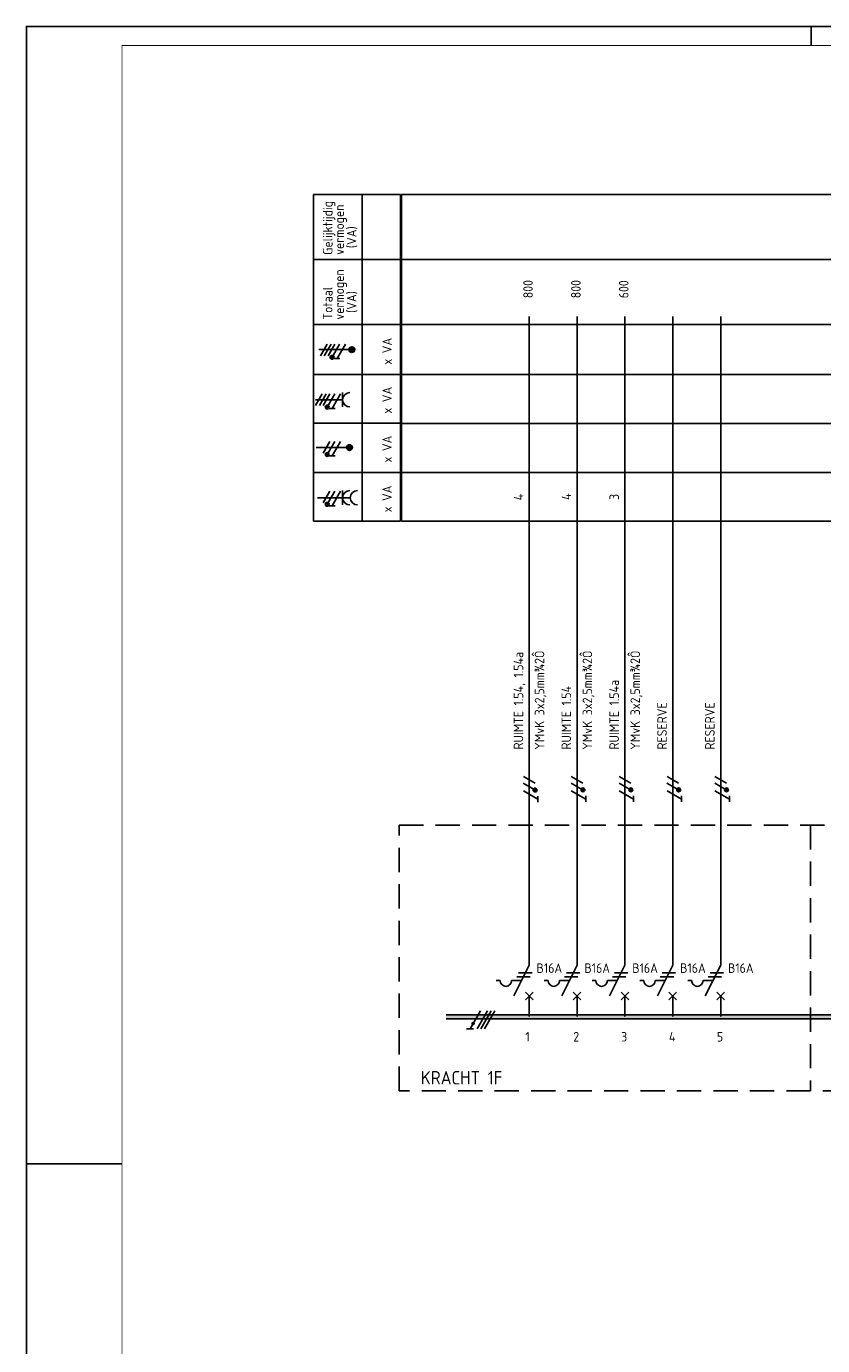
# Model space of a CAD drawing. Extents: x 0 to 841, y 0 to 594.
# Tile 3 of 5: x 0 to 208, y 249 to 594. Entities that reach past the tile are written whole.
import ezdxf
from ezdxf.enums import TextEntityAlignment as Align

# ---------------------------------------------------------------- set-up
doc = ezdxf.new("R2010")
doc.units = 0
doc.linetypes.add('HIDDEN', pattern=[9.525, 6.35, -3.175])
doc.layers.get('0').update_dxf_attribs({"linetype": 'CONTINUOUS'})
for name, color, linetype in [('1', 7, 'CONTINUOUS'), ('40', 1, 'CONTINUOUS'), ('70', 1, 'CONTINUOUS'), ('71', 2, 'CONTINUOUS'), ('73', 4, 'CONTINUOUS'), ('EL$2B---_KADER', 4, 'CONTINUOUS'), ('LIJN018', 210, 'CONTINUOUS'), ('LIJN025', 10, 'CONTINUOUS'), ('LIJN035', 50, 'CONTINUOUS'), ('LIJN050', 90, 'CONTINUOUS'), ('TEKST25', 10, 'CONTINUOUS'), ('TEKST35', 50, 'CONTINUOUS'), ('TEKST50', 90, 'CONTINUOUS')]:
    doc.layers.add(name, color=color, linetype=linetype)
doc.styles.add('5_0', font='iso.shx')
doc.styles.add('ISO', font='ISO.SHX')
doc.styles.add('NEN', font='iso.shx')
doc.styles.add('ROMAND', font='romand')

# ---------------------------------------------------------------- blocks, each defined once
blk = doc.blocks.new('A1')
at = {"layer": 'LIJN025'}
for p, q in [((205, 589), (205, 594)), ((0, 297), (25, 297))]:
    blk.add_line(p, q, dxfattribs=at)
blk.add_lwpolyline([(0, 0), (0, 594), (841, 594), (841, 0)], close=True, dxfattribs=at)
at = {"layer": 'LIJN050', "const_width": 0.2}
blk.add_lwpolyline([(836, 5), (836, 589), (25, 589), (25, 5)], close=True, dxfattribs=at)
at = {"layer": 'TEKST25', "style": 'ROMAND', "width": 2.899115}
blk.add_attdef('STATUS', text='', height=2.5, dxfattribs=at).set_placement((795, 71.5), (834, 71.5), align=Align.FIT)
at = {"layer": 'TEKST25', "style": 'ISO'}
for tag, p in [('E', (796.25, 66)), ('NAAM-E', (807.75, 66)), ('DATUM-E', (826, 66)), ('D', (796.25, 61)), ('NAAM-D', (807.75, 61)), ('DATUM-D', (826, 61)), ('C', (796.25, 56)), ('NAAM-C', (807.75, 56)), ('DATUM-C', (826, 56)), ('B', (796.25, 51)), ('NAAM-B', (807.75, 51)), ('DATUM-B', (826, 51)), ('A', (796.25, 46)), ('NAAM-A', (807.75, 46)), ('DATUM-A', (826, 46))]:
    blk.add_attdef(tag, text='', height=2.5, dxfattribs=at).set_placement(p, align=Align.CENTER)
for tag, p in [('DATUM', (673.75, 36.25)), ('SCHAAL', (709, 36.25)), ('GETEKEND', (739.25, 36.25)), ('GECONTOL.', (774, 36.25)), ('FORMAAT', (804.25, 28.25))]:
    blk.add_attdef(tag, p, '', height=2.5, dxfattribs=at)
at = {"layer": 'TEKST35', "style": 'ISO'}
for tag, p in [('PROJECT', (675.5, 72.5)), ('PLAATS', (675.5, 63.5)), ('INSTALLATIE-REGEL1', (675.5, 52.5)), ('INSTALLATIE-REGEL2', (675.5, 43.5))]:
    blk.add_attdef(tag, p, '', height=4, dxfattribs=at)
blk.add_attdef('PROJ.NR.', text='', height=4, dxfattribs=at).set_placement((822, 23), align=Align.CENTER)
at = {"layer": 'TEKST50', "style": 'ISO'}
blk.add_attdef('FILE-NAAM', text='', height=5, dxfattribs=at).set_placement((814.5, 7.5), align=Align.CENTER)

msp = doc.modelspace()

# ---------------------------------------------------------------- linework, layer by layer
at = {"color": 10}
for p, q in [((118.59, 336.89), (115.88, 332.21)), ((120.47, 336.89), (117.76, 332.21)), ((121.4, 336.89), (118.7, 332.21)), ((121.4, 336.89), (118.7, 332.21)), ((122.34, 336.89), (119.63, 332.21)), ((116.82, 332.21), (114.95, 332.21))]:
    msp.add_line(p, q, dxfattribs=at)
msp.add_line((121.4, 336.89), (118.7, 332.21))
at = {"color": 10, "const_width": 0.469}
msp.add_lwpolyline([(116.9, 333.49, 1), (116.49, 333.73, 1)], format="xyb", close=True, dxfattribs=at)
at = {"layer": '1', "color": 1}
for p, q in [((78.57, 511.02), (76.82, 507.98)), ((79.57, 511.02), (77.82, 507.98)), ((80.57, 511.02), (78.82, 507.98)), ((81.82, 511.02), (80.1, 508.03)), ((83.32, 511.02), (81.14, 507.23)), ((77.3, 498.02), (75.55, 494.98)), ((78.3, 498.02), (76.55, 494.98)), ((79.3, 498.02), (77.55, 494.98)), ((80.55, 498.02), (78.83, 495.03)), ((82.05, 498.02), (79.87, 494.23)), ((79.3, 485.62), (77.55, 482.58)), ((80.55, 485.62), (78.83, 482.63)), ((82.05, 485.62), (79.87, 481.83)), ((79.3, 472.62), (77.55, 469.58)), ((80.55, 472.62), (78.83, 469.63)), ((82.05, 472.62), (79.87, 468.83)), ((132.79, 394.6), (129.8, 396.33)), ((132.87, 396.33), (129.83, 398.08)), ((145.29, 394.65), (142.3, 396.38)), ((145.37, 396.37), (142.33, 398.12)), ((157.79, 394.65), (154.8, 396.38)), ((157.87, 396.37), (154.83, 398.12)), ((170.29, 394.65), (167.3, 396.38)), ((170.37, 396.37), (167.33, 398.12)), ((182.79, 394.65), (179.8, 396.38)), ((182.87, 396.37), (179.83, 398.12)), ((133.62, 392.17), (129.83, 394.35)), ((146.12, 392.21), (142.33, 394.4)), ((158.62, 392.21), (154.83, 394.4)), ((171.12, 392.21), (167.33, 394.4)), ((183.62, 392.21), (179.83, 394.4))]:
    msp.add_line(p, q, dxfattribs=at)
at = {"layer": '1', "color": 2}
for p, q in [((127.33, 340.81), (131.35, 348.85)), ((139.83, 340.81), (143.85, 348.85)), ((152.33, 340.81), (156.35, 348.85)), ((164.83, 340.81), (168.85, 348.85)), ((177.33, 340.81), (181.35, 348.85)), ((122.75, 344.81), (123.75, 344.81)), ((126.75, 344.81), (129.33, 344.81)), ((135.25, 344.81), (136.25, 344.81)), ((139.25, 344.81), (141.83, 344.81)), ((147.75, 344.81), (148.75, 344.81)), ((151.75, 344.81), (154.33, 344.81)), ((160.25, 344.81), (161.25, 344.81)), ((164.25, 344.81), (166.83, 344.81)), ((172.75, 344.81), (173.75, 344.81)), ((176.75, 344.81), (179.33, 344.81))]:
    msp.add_line(p, q, dxfattribs=at)
at = {"layer": '1', "color": 1}
for centre in [(79.85, 507.59), (78.58, 494.59), (78.58, 482.19), (78.58, 469.19), (132.87, 394.58), (145.37, 394.62), (157.87, 394.62), (170.37, 394.62), (182.87, 394.62)]:
    msp.add_circle(centre, 0.5, dxfattribs=at)
at = {"layer": '1', "color": 2}
for centre in [(125.25, 344.81), (137.75, 344.81), (150.25, 344.81), (162.75, 344.81), (175.25, 344.81)]:
    msp.add_arc(centre, 1.5, 180, 0, dxfattribs=at)
at = {"layer": '70'}
for p, q in [((81.91, 507.23), (80.36, 507.23)), ((80.64, 494.23), (79.09, 494.23)), ((80.64, 481.83), (79.09, 481.83)), ((80.64, 468.83), (79.09, 468.83)), ((133.61, 391.45), (133.61, 393.01)), ((146.11, 391.5), (146.11, 393.05)), ((158.61, 391.5), (158.61, 393.05)), ((171.11, 391.5), (171.11, 393.05)), ((183.61, 391.5), (183.61, 393.05)), ((128.08, 345.81), (131.58, 345.81)), ((128.58, 346.81), (132.08, 346.81)), ((140.58, 345.81), (144.08, 345.81)), ((141.08, 346.81), (144.58, 346.81)), ((153.08, 345.81), (156.58, 345.81)), ((153.58, 346.81), (157.08, 346.81)), ((165.58, 345.81), (169.08, 345.81)), ((166.08, 346.81), (169.58, 346.81)), ((178.08, 345.81), (181.58, 345.81)), ((178.58, 346.81), (182.08, 346.81))]:
    msp.add_line(p, q, dxfattribs=at)
at = {"layer": '70', "const_width": 0.5}
for points in [[(79.6, 507.59, 1), (80.1, 507.59, 1)], [(78.33, 494.59, 1), (78.83, 494.59, 1)], [(78.33, 482.19, 1), (78.83, 482.19, 1)], [(78.33, 469.19, 1), (78.83, 469.19, 1)], [(132.87, 394.83, 1), (132.87, 394.33, 1)], [(145.37, 394.87, 1), (145.37, 394.37, 1)], [(157.87, 394.87, 1), (157.87, 394.37, 1)], [(170.37, 394.87, 1), (170.37, 394.37, 1)], [(182.87, 394.87, 1), (182.87, 394.37, 1)]]:
    msp.add_lwpolyline(points, format="xyb", close=True, dxfattribs=at)
at = {"layer": '71'}
for p, q in [((75.51, 496.49), (82.6, 496.49)), ((82.6, 494.61), (82.6, 498.37)), ((82.6, 469.03), (82.6, 472.79)), ((76, 470.91), (84.6, 470.91)), ((132.35, 339.81), (130.35, 341.81)), ((130.35, 339.81), (132.35, 341.81)), ((144.85, 339.81), (142.85, 341.81)), ((142.85, 339.81), (144.85, 341.81)), ((157.35, 339.81), (155.35, 341.81)), ((155.35, 339.81), (157.35, 341.81)), ((169.85, 339.81), (167.85, 341.81)), ((167.85, 339.81), (169.85, 341.81)), ((182.35, 339.81), (180.35, 341.81)), ((180.35, 339.81), (182.35, 341.81))]:
    msp.add_line(p, q, dxfattribs=at)
for centre, radius in [((85, 509.58), 0.75), ((85, 509.58), 0.5), ((85, 509.58), 0.25), ((84.43, 484), 0.75), ((84.43, 484), 0.5), ((84.43, 484), 0.25)]:
    msp.add_circle(centre, radius, dxfattribs=at)
for centre in [(84.48, 496.49), (84.48, 470.91), (86.48, 470.91)]:
    msp.add_arc(centre, 1.88, 90, 270, dxfattribs=at)
at = {"layer": '73'}
for p, q in [((109.62, 335.83), (504.48, 335.83)), ((109.62, 334.83), (504.48, 334.83))]:
    msp.add_line(p, q, dxfattribs=at)
msp.add_solid([(504.48, 334.83), (504.48, 335.83), (109.62, 334.83), (109.62, 335.83)], dxfattribs=at)
at = {"layer": 'LIJN018', "color": 9, "linetype": 'Continuous'}
for p, q in [((98.01, 550.08), (555.02, 550.08)), ((98.01, 464.83), (98.01, 550.08)), ((98.01, 533.08), (555.02, 533.08)), ((98.01, 516.11), (555.02, 516.11)), ((98.01, 503.11), (555.02, 503.11)), ((98.01, 490.33), (555.02, 490.33)), ((98.01, 477.53), (555.02, 477.53)), ((98.01, 464.83), (555.02, 464.83))]:
    msp.add_line(p, q, dxfattribs=at)
at = {"layer": 'LIJN025', "linetype": 'Continuous'}
for p, q in [((75.03, 464.83), (75.03, 550.08)), ((75.03, 550.08), (97.71, 550.08)), ((87.71, 464.83), (87.71, 550.08)), ((97.71, 464.83), (97.71, 550.08)), ((75.03, 533.08), (97.71, 533.08)), ((75.03, 516.11), (97.71, 516.11)), ((75.03, 503.11), (97.71, 503.11)), ((75.03, 490.34), (97.71, 490.34)), ((75.03, 477.53), (97.71, 477.53)), ((75.03, 464.83), (97.71, 464.83))]:
    msp.add_line(p, q, dxfattribs=at)
at = {"layer": 'LIJN025', "linetype": 'HIDDEN'}
for p, q in [((97.35, 385.4), (528.7, 385.4)), ((97.35, 316), (97.35, 385.4)), ((204.8, 385.4), (204.8, 316)), ((528.7, 316), (97.35, 316))]:
    msp.add_line(p, q, dxfattribs=at)
at = {"layer": 'LIJN035'}
for p, q in [((131.35, 348.85), (131.35, 518.2)), ((143.85, 348.85), (143.85, 518.2)), ((156.35, 348.85), (156.35, 518.2)), ((168.85, 348.85), (168.85, 518.2)), ((181.35, 348.85), (181.35, 518.2)), ((84.5, 509.58), (76.43, 509.58)), ((83.93, 484), (75.73, 484)), ((131.35, 335.4), (131.35, 340.9)), ((143.85, 335.4), (143.85, 340.9)), ((156.35, 335.4), (156.35, 340.9)), ((168.85, 335.4), (168.85, 340.9)), ((181.35, 335.4), (181.35, 340.9))]:
    msp.add_line(p, q, dxfattribs=at)

# ---------------------------------------------------------------- block references
at = {"layer": 'EL$2B---_KADER'}
msp.add_blockref('A1', (0, 0), dxfattribs=at)

# ---------------------------------------------------------------- texts
at = {"layer": '40', "linetype": 'Continuous', "style": 'NEN'}
for s, p in [('Gelijktijdig', (79.96, 534.33)), ('vermogen', (82.96, 534.33)), ('(VA)', (86.21, 536.08)), ('vermogen', (82.96, 517.41)), ('Totaal', (79.96, 517.41)), ('(VA)', (86.21, 519.16)), ('x VA', (95.46, 505.67)), ('x VA', (95.46, 492.89)), ('x VA', (95.46, 480.11)), ('x VA', (95.46, 467.09))]:
    msp.add_text(s, height=2.5, rotation=90, dxfattribs=at).set_placement(p)
at = {"layer": '40', "style": 'NEN'}
for s, p in [(' 800', (132.28, 521.57)), (' 800', (144.78, 521.57)), (' 600', (157.28, 521.57)), ('4', (129.78, 470.24)), ('4', (142.28, 470.34)), ('3', (154.78, 470.34)), ('RUIMTE 1.54, 1.54a', (129.78, 405.14)), (' YMvK 3x2,5mm¾2Ô', (135.28, 403.64)), (' YMvK 3x2,5mm¾2Ô', (147.78, 403.64)), (' YMvK 3x2,5mm¾2Ô', (160.28, 403.64)), ('RUIMTE 1.54', (142.28, 405.14)), ('RUIMTE 1.54a', (154.78, 405.14)), ('RESERVE', (167.28, 405.14)), ('RESERVE', (179.78, 405.14))]:
    msp.add_text(s, height=2.5, rotation=90, dxfattribs=at).set_placement(p)
for p in [(133.26, 346.82), (145.76, 346.82), (158.26, 346.82), (170.76, 346.82), (183.26, 346.82)]:
    msp.add_text('B16A', height=2.5, dxfattribs=at).set_placement(p)
at = {"layer": 'TEKST25', "style": '5_0'}
for s, p in [('1', (130.35, 328.9)), ('2', (142.85, 328.9)), ('3', (155.35, 328.9)), ('4', (167.85, 328.9)), ('5', (180.35, 328.9))]:
    msp.add_text(s, height=2.5, dxfattribs=at).set_placement(p)
at = {"layer": 'TEKST35', "linetype": 'HIDDEN', "style": 'ISO'}
msp.add_text('KRACHT 1F', height=3.5, dxfattribs=at).set_placement((103.02, 317.69))

doc.saveas('drawing.dxf')
